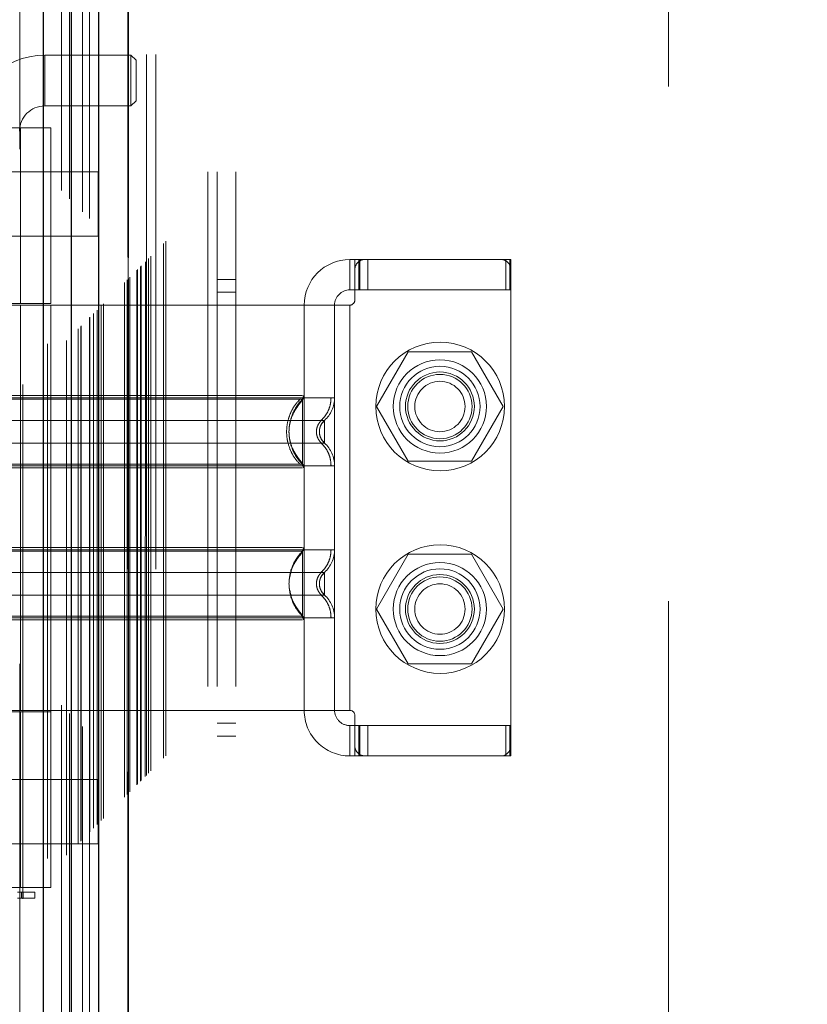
# Model space of a CAD drawing. Header units: inches. Extents: x 0.2 to 10.8, y 0.2 to 8.2.
# Tile 71 of 164: x 2.691 to 2.844, y 3.273 to 3.464. Entities that reach past the tile are written whole.
import ezdxf

# ---------------------------------------------------------------- set-up
doc = ezdxf.new("R2010")
doc.units = ezdxf.units.IN
doc.header["$MEASUREMENT"] = 0
doc.linetypes.add('HIDDEN', pattern=[0.07500000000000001, 0.05, -0.025])
doc.layers.add('DIMENSIONS', color=140, linetype='Continuous')
doc.styles.add('SLDTEXTSTYLE0', font='TXT', dxfattribs={"width": 0.7})
doc.dimstyles.new('SLDDIMSTYLE0', dxfattribs={"dimtxt": 0.0849609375, "dimasz": 0.13, "dimexe": 0, "dimexo": 0.0625, "dimgap": 0.021240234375, "dimtad": 0, "dimtih": 1, "dimtoh": 1, "dimlfac": 20, "dimrnd": 1e-09, "dimzin": 12, "dimdsep": 46, "dimtxsty": 'SLDTEXTSTYLE0', "dimsah": 1, "dimcen": 0.09, "dimadec": 0, "dimazin": 3, "dimtfac": 1, "dimtofl": 0, "dimtmove": 0, "dimatfit": 3, "dimfxl": 0, "dimfrac": 2, "dimtolj": 1, "dimtzin": 12, "dimarcsym": 0})

# ---------------------------------------------------------------- blocks, each defined once
blk = doc.blocks.new('_D')
at = {"layer": 'DIMENSIONS'}
for p, q in [((2.794298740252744, 5.013124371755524), (2.249874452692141, 5.013124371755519)), ((2.374874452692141, 5.01312437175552), (2.374874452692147, 4.348710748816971)), ((2.213300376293, 4.194659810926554), (2.184770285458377, 4.194659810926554)), ((2.184770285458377, 4.194659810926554), (2.184770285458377, 4.05962894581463)), ((2.536448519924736, 4.194659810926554), (2.564978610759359, 4.194659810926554)), ((2.564978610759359, 4.194659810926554), (2.564978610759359, 4.05962894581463)), ((2.184770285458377, 4.05962894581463), (2.213300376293, 4.05962894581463)), ((2.564978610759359, 4.05962894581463), (2.536448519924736, 4.05962894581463)), ((2.374874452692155, 3.218957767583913), (2.374874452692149, 4.040608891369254)), ((2.794332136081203, 3.218957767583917), (2.249874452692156, 3.218957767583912))]:
    blk.add_line(p, q, dxfattribs=at)
for points in [[(2.374874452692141, 5.01312437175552), (2.354874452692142, 4.88312437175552), (2.394874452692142, 4.88312437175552)], [(2.374874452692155, 3.218957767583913), (2.394874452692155, 3.348957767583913), (2.354874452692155, 3.348957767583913)]]:
    blk.add_solid(points, dxfattribs=at)
at = {"layer": 'DIMENSIONS', "char_height": 0.08333333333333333, "attachment_point": 1, "style": 'SLDTEXTSTYLE0'}
for s, insert in [('35.88', (2.213300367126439, 4.321102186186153)), ('911.4', (2.213300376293, 4.167051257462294))]:
    blk.add_mtext(s, dxfattribs=dict(at, insert=insert))

msp = doc.modelspace()

# ---------------------------------------------------------------- linework, layer by layer
at = {"color": 7, "linetype": 'HIDDEN', "lineweight": 18}
for p, q in [((2.69132145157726, 5.139152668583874), (2.691321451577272, 3.092927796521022)), ((2.69187579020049, 3.093476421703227), (2.691875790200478, 5.138605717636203)), ((2.699377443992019, 5.131123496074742), (2.699377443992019, 3.100958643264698)), ((2.696677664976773, 3.10137406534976), (2.696677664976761, 5.130708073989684)), ((2.697357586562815, 3.101438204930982), (2.697357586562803, 5.130643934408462)), ((2.700398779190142, 3.101999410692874), (2.70039877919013, 5.130082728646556)), ((2.700941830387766, 5.129539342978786), (2.700941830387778, 3.102541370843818)), ((2.702648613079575, 3.104249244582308), (2.702648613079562, 5.127832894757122)), ((2.703136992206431, 3.104737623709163), (2.703136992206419, 5.127344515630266)), ((2.70322680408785, 3.104827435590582), (2.703226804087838, 5.127254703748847)), ((2.703471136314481, 5.127015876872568), (2.703471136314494, 3.105073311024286)), ((2.704828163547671, 5.125672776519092), (2.704828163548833, 3.106409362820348)), ((2.704846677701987, 3.106446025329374), (2.704846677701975, 5.125637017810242)), ((2.704927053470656, 3.106527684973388), (2.704927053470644, 5.125554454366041)), ((2.705643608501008, 3.107246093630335), (2.705643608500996, 5.124835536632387)), ((2.706318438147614, 3.107919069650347), (2.706318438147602, 5.124163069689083)), ((2.706600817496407, 5.1239056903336), (2.706600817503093, 3.108176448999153)), ((2.707099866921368, 3.1087004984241), (2.707099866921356, 5.123381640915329)), ((2.707538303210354, 3.109138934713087), (2.707538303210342, 5.122943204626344)), ((2.711668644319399, 3.113269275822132), (2.711668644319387, 5.118812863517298)), ((2.712168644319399, 3.113769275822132), (2.712168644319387, 5.118312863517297)), ((2.712418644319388, 5.118062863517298), (2.7124186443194, 3.114019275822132)), ((2.7124186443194, 3.114019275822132), (2.712418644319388, 5.118062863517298)), ((2.712668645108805, 3.114269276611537), (2.712668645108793, 5.117812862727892)), ((2.712697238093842, 3.114287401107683), (2.71269723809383, 5.117787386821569)), ((2.714043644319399, 3.115644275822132), (2.714043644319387, 5.116437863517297)), ((2.714043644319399, 3.115644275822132), (2.714043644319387, 5.116437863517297)), ((2.71418822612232, 3.115788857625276), (2.714188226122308, 5.116293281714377)), ((2.714745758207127, 3.11634638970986), (2.714745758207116, 5.115735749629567)), ((2.714918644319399, 3.116519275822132), (2.714918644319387, 5.115562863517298)), ((2.715892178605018, 3.117481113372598), (2.715892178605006, 5.114600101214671)), ((2.716316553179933, 3.117917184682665), (2.716316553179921, 5.114164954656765)), ((2.716780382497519, 3.118381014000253), (2.716780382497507, 5.113701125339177)), ((2.719234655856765, 3.120835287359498), (2.719234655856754, 5.111246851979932)), ((2.719671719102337, 3.121274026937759), (2.719671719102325, 5.11082042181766)), ((2.727852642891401, 3.134745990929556), (2.727852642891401, 5.097295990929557)), ((2.727852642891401, 3.134745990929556), (2.727852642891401, 5.097295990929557)), ((2.729652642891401, 3.134745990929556), (2.729652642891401, 5.097295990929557)), ((2.733252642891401, 3.134745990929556), (2.733252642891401, 5.097295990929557)), ((2.712332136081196, 3.157566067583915), (2.712332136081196, 5.074516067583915)), ((2.715932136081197, 3.157566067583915), (2.715932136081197, 5.074516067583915)), ((2.717732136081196, 3.157566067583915), (2.717732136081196, 5.074516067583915)), ((2.717732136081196, 3.157566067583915), (2.717732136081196, 5.074516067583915)), ((2.817332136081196, 3.251316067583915), (2.817332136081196, 4.980766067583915)), ((2.696168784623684, 3.447579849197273), (2.696168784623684, 3.457422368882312)), ((2.712901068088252, 3.457422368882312), (2.696168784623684, 3.457422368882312)), ((2.712901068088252, 3.457422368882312), (2.712901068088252, 3.447579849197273)), ((2.713885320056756, 3.456438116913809), (2.712901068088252, 3.457422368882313)), ((2.713885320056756, 3.456438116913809), (2.713885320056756, 3.448564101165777)), ((2.696168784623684, 3.447579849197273), (2.712901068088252, 3.447579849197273)), ((2.712901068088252, 3.447579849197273), (2.713885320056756, 3.448564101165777)), ((2.675302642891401, 3.443320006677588), (2.697349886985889, 3.443320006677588)), ((2.691444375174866, 3.409166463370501), (2.691444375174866, 3.443320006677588)), ((2.697349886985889, 3.409166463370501), (2.697349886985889, 3.443320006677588)), ((2.706552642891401, 3.434795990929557), (2.676865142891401, 3.434795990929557)), ((2.706552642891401, 3.422295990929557), (2.706552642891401, 3.434795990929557)), ((2.676865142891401, 3.422295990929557), (2.706552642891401, 3.422295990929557)), ((2.755420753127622, 3.417729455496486), (2.755420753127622, 3.411823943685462)), ((2.755420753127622, 3.417729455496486), (2.756405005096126, 3.417729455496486)), ((2.756405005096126, 3.417729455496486), (2.757389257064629, 3.417729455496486)), ((2.756405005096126, 3.415760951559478), (2.756405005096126, 3.417729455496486)), ((2.757166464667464, 3.411823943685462), (2.757166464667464, 3.417729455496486)), ((2.757389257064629, 3.411823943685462), (2.757389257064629, 3.417729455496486)), ((2.758373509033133, 3.417729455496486), (2.757389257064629, 3.417729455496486)), ((2.784751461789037, 3.417729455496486), (2.758373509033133, 3.417729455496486)), ((2.758920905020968, 3.411823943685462), (2.758920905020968, 3.417729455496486)), ((2.785735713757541, 3.417729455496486), (2.784751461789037, 3.417729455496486)), ((2.785735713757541, 3.417729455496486), (2.786719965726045, 3.417729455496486)), ((2.785735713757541, 3.411823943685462), (2.785735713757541, 3.417729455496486)), ((2.786505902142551, 3.411823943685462), (2.786505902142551, 3.417729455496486)), ((2.786719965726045, 3.415760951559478), (2.786719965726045, 3.417729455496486)), ((2.756405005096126, 3.415760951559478), (2.756405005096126, 3.409855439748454)), ((2.786719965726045, 3.323241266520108), (2.786719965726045, 3.415760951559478)), ((2.733252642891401, 3.413870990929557), (2.729652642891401, 3.413870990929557)), ((2.729652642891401, 3.411370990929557), (2.733252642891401, 3.411370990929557)), ((2.756405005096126, 3.411823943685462), (2.755420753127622, 3.411823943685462)), ((2.757389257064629, 3.411823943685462), (2.756405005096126, 3.411823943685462)), ((2.785735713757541, 3.411823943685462), (2.757389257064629, 3.411823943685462)), ((2.786719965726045, 3.411823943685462), (2.785735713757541, 3.411823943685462)), ((2.69734988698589, 3.409166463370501), (2.675302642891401, 3.409166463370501)), ((2.697349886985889, 3.40887118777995), (2.675302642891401, 3.40887118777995)), ((2.691444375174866, 3.330131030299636), (2.691444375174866, 3.40887118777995)), ((2.746562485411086, 3.40887118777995), (2.697349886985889, 3.408871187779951)), ((2.697349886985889, 3.330131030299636), (2.697349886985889, 3.40887118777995)), ((2.746562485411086, 3.40887118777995), (2.746562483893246, 3.391293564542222)), ((2.755420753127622, 3.40887118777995), (2.746562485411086, 3.40887118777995)), ((2.746562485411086, 3.40887118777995), (2.746562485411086, 3.330131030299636)), ((2.75246799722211, 3.40887118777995), (2.75246799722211, 3.330131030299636)), ((2.75246799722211, 3.40887118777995), (2.75246799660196, 3.39086715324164)), ((2.755420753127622, 3.40887118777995), (2.755420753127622, 3.330131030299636)), ((2.755420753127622, 3.40887118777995), (2.755420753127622, 3.330131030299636)), ((2.766791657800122, 3.399816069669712), (2.760642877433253, 3.389166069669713)), ((2.779089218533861, 3.399816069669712), (2.766791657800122, 3.399816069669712)), ((2.785237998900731, 3.389166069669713), (2.779089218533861, 3.399816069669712)), ((2.760642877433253, 3.389166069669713), (2.766791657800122, 3.378516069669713)), ((2.779089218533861, 3.378516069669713), (2.785237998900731, 3.389166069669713)), ((2.749567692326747, 3.384747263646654), (2.749515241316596, 3.384264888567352)), ((2.749515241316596, 3.384264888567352), (2.749567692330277, 3.383782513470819)), ((2.681946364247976, 3.377662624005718), (2.75246799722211, 3.377662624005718)), ((2.766791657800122, 3.378516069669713), (2.779089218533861, 3.378516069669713)), ((2.746267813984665, 3.361063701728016), (2.745762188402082, 3.360313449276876)), ((2.746267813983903, 3.360810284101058), (2.746267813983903, 3.36106370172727)), ((2.766791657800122, 3.360466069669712), (2.760642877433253, 3.349816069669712)), ((2.779089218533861, 3.360466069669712), (2.766791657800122, 3.360466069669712)), ((2.785237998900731, 3.349816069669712), (2.779089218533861, 3.360466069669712)), ((2.749567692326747, 3.355219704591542), (2.749515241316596, 3.354737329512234)), ((2.749515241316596, 3.354737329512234), (2.749567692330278, 3.354254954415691)), ((2.74956931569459, 3.355227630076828), (2.749516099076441, 3.354737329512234)), ((2.749516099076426, 3.354737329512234), (2.749569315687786, 3.354247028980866)), ((2.745762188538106, 3.349161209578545), (2.746267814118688, 3.348410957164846)), ((2.746267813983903, 3.348410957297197), (2.746267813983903, 3.348664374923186)), ((2.752467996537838, 3.348135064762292), (2.752467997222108, 3.330131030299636)), ((2.760642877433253, 3.349816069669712), (2.766791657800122, 3.339166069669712)), ((2.779089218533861, 3.339166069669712), (2.785237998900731, 3.349816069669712)), ((2.746562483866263, 3.347708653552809), (2.746562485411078, 3.330131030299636)), ((2.766791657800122, 3.339166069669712), (2.779089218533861, 3.339166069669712)), ((2.697349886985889, 3.330131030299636), (2.675302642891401, 3.330131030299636)), ((2.675302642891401, 3.329835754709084), (2.697349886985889, 3.329835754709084)), ((2.691444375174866, 3.295682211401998), (2.691444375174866, 3.329835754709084)), ((2.746562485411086, 3.330131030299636), (2.697349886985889, 3.330131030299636)), ((2.697349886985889, 3.295682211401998), (2.697349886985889, 3.329835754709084)), ((2.755420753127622, 3.330131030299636), (2.746562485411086, 3.330131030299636)), ((2.756405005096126, 3.329146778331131), (2.756405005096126, 3.323241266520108)), ((2.729652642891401, 3.327620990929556), (2.733252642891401, 3.327620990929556)), ((2.755420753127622, 3.327178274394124), (2.755420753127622, 3.3212727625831)), ((2.755420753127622, 3.327178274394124), (2.756405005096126, 3.327178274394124)), ((2.756405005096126, 3.327178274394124), (2.757389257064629, 3.327178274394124)), ((2.757166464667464, 3.3212727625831), (2.757166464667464, 3.327178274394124)), ((2.757389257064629, 3.3212727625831), (2.757389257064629, 3.327178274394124)), ((2.785735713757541, 3.327178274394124), (2.757389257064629, 3.327178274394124)), ((2.758920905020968, 3.3212727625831), (2.758920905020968, 3.327178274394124)), ((2.785735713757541, 3.3212727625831), (2.785735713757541, 3.327178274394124)), ((2.785735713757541, 3.327178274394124), (2.786719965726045, 3.327178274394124)), ((2.786505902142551, 3.3212727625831), (2.786505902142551, 3.327178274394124)), ((2.729652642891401, 3.325120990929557), (2.733252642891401, 3.325120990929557)), ((2.756405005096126, 3.3212727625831), (2.756405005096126, 3.323241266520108)), ((2.786719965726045, 3.3212727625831), (2.786719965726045, 3.323241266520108)), ((2.756405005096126, 3.3212727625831), (2.755420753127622, 3.3212727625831)), ((2.757389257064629, 3.3212727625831), (2.756405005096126, 3.3212727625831)), ((2.758373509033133, 3.3212727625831), (2.757389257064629, 3.3212727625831)), ((2.758373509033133, 3.3212727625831), (2.784751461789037, 3.3212727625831)), ((2.785735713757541, 3.3212727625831), (2.784751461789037, 3.3212727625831)), ((2.786719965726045, 3.3212727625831), (2.785735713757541, 3.3212727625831)), ((2.706552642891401, 3.316695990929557), (2.676865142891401, 3.316695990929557)), ((2.706552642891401, 3.304195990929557), (2.706552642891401, 3.316695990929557)), ((2.676865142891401, 3.304195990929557), (2.706552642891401, 3.304195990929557)), ((2.69734988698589, 3.295682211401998), (2.675302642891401, 3.295682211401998)), ((2.690871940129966, 3.294823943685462), (2.694200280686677, 3.294823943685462)), ((2.691636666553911, 3.293642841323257), (2.691636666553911, 3.294823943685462)), ((2.691906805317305, 3.294823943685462), (2.691906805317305, 3.293642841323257)), ((2.691928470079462, 3.293642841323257), (2.691928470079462, 3.294823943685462)), ((2.694200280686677, 3.293642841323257), (2.694200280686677, 3.294823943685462)), ((2.694200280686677, 3.293642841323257), (2.690871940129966, 3.293642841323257))]:
    msp.add_line(p, q, dxfattribs=at)
at = {"color": 7, "linetype": 'Continuous', "lineweight": 25}
for p, q in [((2.695832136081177, 5.131123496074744), (2.695832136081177, 3.100958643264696)), ((2.701282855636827, 5.125672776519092), (2.701282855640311, 3.106409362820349)), ((2.706600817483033, 5.1239056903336), (2.706600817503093, 3.108176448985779))]:
    msp.add_line(p, q, dxfattribs=at)
at = {"color": 7, "linetype": 'HIDDEN', "lineweight": 18, "flags": 128}
msp.add_lwpolyline([(2.712296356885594, 5.118176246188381), (2.712296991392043, 4.094793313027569), (2.712296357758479, 3.113907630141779)], dxfattribs=at)
at = {"color": 7, "linetype": 'HIDDEN', "lineweight": 18}
for centre, radius in [((2.772982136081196, 3.389166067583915), 0.01249999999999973), ((2.772940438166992, 3.389186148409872), 0.009055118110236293), ((2.772940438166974, 3.38916606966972), 0.0078125), ((2.772940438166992, 3.389186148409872), 0.006692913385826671), ((2.772940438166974, 3.38916606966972), 0.006250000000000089), ((2.772940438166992, 3.389166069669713), 0.004897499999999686), ((2.772982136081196, 3.349816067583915), 0.01249999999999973), ((2.772940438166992, 3.349816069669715), 0.009055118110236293), ((2.772940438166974, 3.34981606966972), 0.0078125), ((2.772940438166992, 3.349816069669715), 0.006692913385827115), ((2.772940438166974, 3.34981606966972), 0.006250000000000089), ((2.772940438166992, 3.349816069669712), 0.004897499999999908)]:
    msp.add_circle(centre, radius, dxfattribs=at)
for centre, radius, start, end in [((2.696168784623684, 3.442658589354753), 0.01476377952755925, 90, 180), ((2.696168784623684, 3.442658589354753), 0.004921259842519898, 90, 180), ((2.755420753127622, 3.40887118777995), 0.00885826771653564, 90, 180), ((2.758373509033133, 3.415760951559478), 0.001968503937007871, 90, 180), ((2.784751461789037, 3.415760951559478), 0.001968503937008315, 0, 90), ((2.755420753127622, 3.40887118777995), 0.002952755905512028, 90, 180), ((2.755420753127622, 3.409855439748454), 0.0009842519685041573, 270.0000000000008, 0), ((2.745578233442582, 3.391293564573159), 0.0009842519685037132, 314.4762724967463, 359.9999999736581), ((2.746562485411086, 3.3908671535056), 0.005905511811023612, 311.7633977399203, 0), ((2.746562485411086, 3.377662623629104), 0.005905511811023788, 0, 48.23660226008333), ((2.745578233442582, 3.377236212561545), 0.000984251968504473, 2.753189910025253e-08, 45.52372749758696), ((2.745578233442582, 3.361766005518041), 0.0009842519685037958, 314.4762724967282, 359.9999999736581), ((2.746562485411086, 3.361339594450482), 0.005905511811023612, 311.7633977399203, 0), ((2.746562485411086, 3.348135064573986), 0.005905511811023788, 0, 48.23660226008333), ((2.745578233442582, 3.347708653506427), 0.000984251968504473, 2.750604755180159e-08, 45.52372749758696), ((2.755420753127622, 3.330131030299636), 0.00885826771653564, 180, 270.0000000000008), ((2.755420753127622, 3.330131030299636), 0.002952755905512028, 180, 270.0000000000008), ((2.755420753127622, 3.329146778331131), 0.0009842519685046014, 0, 90), ((2.758373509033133, 3.323241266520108), 0.001968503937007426, 180, 270.0000000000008), ((2.784751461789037, 3.323241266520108), 0.001968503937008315, 270.0000000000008, 0)]:
    msp.add_arc(centre, radius, start, end, dxfattribs=at)
for points, knots in [([(2.715699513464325, 3.117305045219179), (2.715698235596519, 3.11983121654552), (2.715694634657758, 3.126949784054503), (2.715694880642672, 3.139037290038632), (2.715695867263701, 3.153505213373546), (2.715696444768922, 3.168162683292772), (2.715695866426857, 3.191070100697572), (2.715696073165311, 3.222307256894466), (2.715695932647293, 3.296043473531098), (2.715696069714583, 3.440989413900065), (2.715695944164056, 3.723464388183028), (2.715696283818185, 4.154457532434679), (2.715695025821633, 4.598919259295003), (2.715697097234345, 4.90176755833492), (2.715695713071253, 5.017894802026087), (2.715696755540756, 5.045458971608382), (2.715695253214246, 5.068152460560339), (2.715694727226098, 5.085582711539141), (2.715697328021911, 5.096920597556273), (2.715702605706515, 5.106510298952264), (2.71570934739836, 5.112285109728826), (2.715712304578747, 5.114818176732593)], [0, 0, 0, 0, 0.003793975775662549, 0.01069114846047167, 0.01815382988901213, 0.02552287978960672, 0.03270472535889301, 0.05255773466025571, 0.07243694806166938, 0.1434467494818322, 0.2702473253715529, 0.4966769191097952, 0.7907413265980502, 0.937769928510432, 0.951514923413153, 0.9651490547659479, 0.9791676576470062, 0.9855975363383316, 0.9913269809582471, 0.99619566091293, 1, 1, 1, 1]), ([(2.75246799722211, 3.39086715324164), (2.752336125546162, 3.39086715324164), (2.752072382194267, 3.390867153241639), (2.749965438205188, 3.39086715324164), (2.746690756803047, 3.39086715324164), (2.742250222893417, 3.39086715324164), (2.736847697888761, 3.39086715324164), (2.730681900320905, 3.39086715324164), (2.723992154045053, 3.39086715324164), (2.717034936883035, 3.39086715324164), (2.710077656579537, 3.39086715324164), (2.703388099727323, 3.39086715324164), (2.697221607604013, 3.39086715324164), (2.69182167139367, 3.39086715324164), (2.687371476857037, 3.39086715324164), (2.684132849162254, 3.39086715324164), (2.682269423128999, 3.39086715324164), (2.682026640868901, 3.39086715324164), (2.681946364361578, 3.39086715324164)], [0, 0, 0, 0, 0.06454114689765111, 0.1290822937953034, 0.1936234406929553, 0.2581645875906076, 0.3227057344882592, 0.3872468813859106, 0.4517880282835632, 0.5163291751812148, 0.580870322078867, 0.645411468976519, 0.7099526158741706, 0.7744937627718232, 0.8390349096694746, 0.9035760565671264, 0.9681172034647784, 1, 1, 1, 1]), ([(2.74626781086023, 3.390591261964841), (2.746272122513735, 3.390591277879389), (2.745504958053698, 3.390591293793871), (2.742579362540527, 3.390591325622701), (2.740411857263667, 3.39059134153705), (2.734998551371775, 3.390591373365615), (2.731756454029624, 3.390591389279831), (2.724687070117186, 3.390591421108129), (2.720861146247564, 3.390591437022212), (2.713208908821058, 3.390591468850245), (2.709382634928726, 3.390591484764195), (2.70231394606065, 3.390591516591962), (2.699070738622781, 3.390591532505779), (2.693658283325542, 3.390591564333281), (2.691490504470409, 3.390591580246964), (2.688564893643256, 3.3905916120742), (2.687796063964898, 3.39059162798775), (2.687802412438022, 3.390591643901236)], [0, 0, 0, 0, 0.125, 0.125, 0.25, 0.25, 0.375, 0.375, 0.5, 0.5, 0.625, 0.625, 0.75, 0.75, 0.875, 0.875, 1, 1, 1, 1]), ([(2.746217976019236, 3.391293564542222), (2.746161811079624, 3.391293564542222), (2.745962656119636, 3.391293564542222), (2.744446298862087, 3.391293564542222), (2.741756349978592, 3.391293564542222), (2.738045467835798, 3.391293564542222), (2.733546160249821, 3.391293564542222), (2.728407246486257, 3.391293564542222), (2.722832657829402, 3.391293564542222), (2.717034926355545, 3.391293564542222), (2.711237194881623, 3.391293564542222), (2.705662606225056, 3.391293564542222), (2.7005236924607, 3.391293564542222), (2.696024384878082, 3.391293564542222), (2.692313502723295, 3.391293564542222), (2.689623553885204, 3.391293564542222), (2.688107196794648, 3.391293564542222), (2.68790804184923, 3.391293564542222), (2.687851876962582, 3.391293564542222)], [0, 0, 0, 0, 0.02656569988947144, 0.09419917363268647, 0.1618326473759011, 0.2294661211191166, 0.2970995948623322, 0.3647330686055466, 0.4323665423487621, 0.5000000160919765, 0.5676334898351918, 0.6352669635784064, 0.702900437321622, 0.7705339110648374, 0.8381673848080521, 0.9058008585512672, 0.9734343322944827, 1, 1, 1, 1]), ([(2.745818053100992, 3.377879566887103), (2.745420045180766, 3.37831620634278), (2.74462417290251, 3.379189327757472), (2.743797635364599, 3.380778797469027), (2.743270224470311, 3.382483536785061), (2.743088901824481, 3.384264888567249), (2.743270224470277, 3.386046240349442), (2.74379763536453, 3.38775097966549), (2.744624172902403, 3.389340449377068), (2.74542004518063, 3.390213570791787), (2.745818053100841, 3.390650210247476)], [0, 0, 0, 0, 0.1250856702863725, 0.2501262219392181, 0.3751553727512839, 0.4999999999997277, 0.6248446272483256, 0.7498737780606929, 0.8749143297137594, 1, 1, 1, 1]), ([(2.746267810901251, 3.377938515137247), (2.744578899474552, 3.379577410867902), (2.742647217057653, 3.384264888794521), (2.74457889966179, 3.388952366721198), (2.746267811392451, 3.390591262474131)], [0.02713175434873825, 0.02713175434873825, 0.02713175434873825, 0.02713175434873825, 0.499999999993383, 0.9728682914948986, 0.9728682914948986, 0.9728682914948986, 0.9728682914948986]), ([(2.746267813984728, 3.390468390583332), (2.746027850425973, 3.390182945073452), (2.745579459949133, 3.389649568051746), (2.744851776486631, 3.388557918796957), (2.744025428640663, 3.387094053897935), (2.743793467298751, 3.385874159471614), (2.74365586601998, 3.385150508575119)], [0, 0, 0, 0, 0.1830305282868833, 0.3420067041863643, 0.609673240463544, 1, 1, 1, 1]), ([(2.746123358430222, 3.390588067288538), (2.746167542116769, 3.390636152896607), (2.746256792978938, 3.39073328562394), (2.746348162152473, 3.390910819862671), (2.746410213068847, 3.391100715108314), (2.746416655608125, 3.391232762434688), (2.746419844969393, 3.391298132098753)], [0, 0, 0, 0, 0.2475269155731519, 0.5000033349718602, 0.7524780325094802, 0.9999999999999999, 0.9999999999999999, 0.9999999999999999, 0.9999999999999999]), ([(2.746267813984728, 3.377938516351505), (2.746267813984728, 3.377921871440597), (2.746267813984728, 3.37897159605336), (2.746267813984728, 3.38178111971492), (2.746267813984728, 3.384264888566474), (2.746267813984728, 3.386748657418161), (2.746267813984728, 3.389558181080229), (2.746267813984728, 3.390607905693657), (2.746267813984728, 3.390591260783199)], [3.14159265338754, 3.14159265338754, 3.14159265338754, 3.14159265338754, 3.92699081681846, 4.31968989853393, 4.71238898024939, 5.10508806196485, 5.49778714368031, 6.28318530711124, 6.28318530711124, 6.28318530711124, 6.28318530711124]), ([(2.749828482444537, 3.386442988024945), (2.750114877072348, 3.386734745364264), (2.75069416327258, 3.387324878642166), (2.751307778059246, 3.388423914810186), (2.751709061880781, 3.389620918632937), (2.751759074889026, 3.390454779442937), (2.75178380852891, 3.390867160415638)], [0, 0, 0, 0, 0.2471297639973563, 0.4998657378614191, 0.752661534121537, 1, 1, 1, 1]), ([(2.750496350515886, 3.386461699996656), (2.750502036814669, 3.386461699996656), (2.748534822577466, 3.386461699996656), (2.740928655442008, 3.386461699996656), (2.730331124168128, 3.386461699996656), (2.717034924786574, 3.386461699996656), (2.703738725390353, 3.386461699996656), (2.693141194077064, 3.386461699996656), (2.685535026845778, 3.386461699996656), (2.683567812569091, 3.386461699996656), (2.683573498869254, 3.386461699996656)], [4.71241410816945, 4.71241410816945, 4.71241410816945, 4.71241410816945, 5.15721612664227, 5.4883921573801, 5.8858033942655, 6.2832146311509, 6.68062586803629, 7.07803710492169, 7.40921313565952, 7.854015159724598, 7.854015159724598, 7.854015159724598, 7.854015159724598]), ([(2.749926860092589, 3.382048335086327), (2.749781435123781, 3.38219585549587), (2.74949026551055, 3.382491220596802), (2.749184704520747, 3.383042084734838), (2.748987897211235, 3.383638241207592), (2.748919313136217, 3.384264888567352), (2.748987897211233, 3.384891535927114), (2.749184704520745, 3.385487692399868), (2.749490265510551, 3.386038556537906), (2.749781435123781, 3.386333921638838), (2.749926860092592, 3.386481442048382)], [0, 0, 0, 0, 0.1248322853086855, 0.2499389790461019, 0.3751056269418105, 0.4999999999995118, 0.6248943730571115, 0.7500610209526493, 0.8751677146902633, 1, 1, 1, 1]), ([(2.75049588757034, 3.386462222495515), (2.750352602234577, 3.386314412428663), (2.750065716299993, 3.386018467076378), (2.749809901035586, 3.385597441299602), (2.749729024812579, 3.385331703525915), (2.749708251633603, 3.385263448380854)], [0, 0, 0, 0, 0.4257879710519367, 0.8525127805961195, 1, 1, 1, 1]), ([(2.750495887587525, 3.382067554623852), (2.750495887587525, 3.382067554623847), (2.750495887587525, 3.382124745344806), (2.750495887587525, 3.382344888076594), (2.750495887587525, 3.382507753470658), (2.750495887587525, 3.382914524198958), (2.750495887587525, 3.383158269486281), (2.750495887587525, 3.383689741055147), (2.750495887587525, 3.383977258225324), (2.750495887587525, 3.38455251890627), (2.750495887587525, 3.384840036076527), (2.750495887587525, 3.385371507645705), (2.750495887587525, 3.385615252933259), (2.750495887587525, 3.386022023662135), (2.750495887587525, 3.386184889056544), (2.750495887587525, 3.386405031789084), (2.750495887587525, 3.38646222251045), (2.750495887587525, 3.386462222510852)], [0, 0, 0, 0, 0.125, 0.125, 0.25, 0.25, 0.375, 0.375, 0.5, 0.5, 0.625, 0.625, 0.75, 0.75, 0.875, 0.875, 1, 1, 1, 1]), ([(2.750495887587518, 3.386290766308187), (2.750368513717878, 3.386197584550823), (2.750116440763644, 3.386013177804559), (2.749831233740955, 3.385596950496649), (2.74962085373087, 3.385113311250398), (2.749561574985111, 3.384752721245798), (2.749532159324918, 3.384573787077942)], [0, 0, 0, 0, 0.2572717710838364, 0.5091409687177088, 0.7564229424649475, 1, 1, 1, 1]), ([(2.74365586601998, 3.383379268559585), (2.74379346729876, 3.382655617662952), (2.744025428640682, 3.38143572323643), (2.744851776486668, 3.379971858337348), (2.745579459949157, 3.378880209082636), (2.746027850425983, 3.378346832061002), (2.746267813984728, 3.378061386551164)], [0, 0, 0, 0, 0.3903267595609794, 0.6579932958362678, 0.8169694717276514, 1, 1, 1, 1]), ([(2.749532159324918, 3.383955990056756), (2.749561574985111, 3.383777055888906), (2.749620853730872, 3.383416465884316), (2.749831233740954, 3.382932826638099), (2.750116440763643, 3.382516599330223), (2.750368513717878, 3.382332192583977), (2.750495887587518, 3.382239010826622)], [0, 0, 0, 0, 0.2435770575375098, 0.4908590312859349, 0.7427282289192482, 1, 1, 1, 1]), ([(2.749708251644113, 3.383266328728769), (2.749729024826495, 3.383198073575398), (2.749809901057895, 3.382932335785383), (2.750065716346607, 3.382511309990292), (2.75035260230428, 3.382215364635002), (2.750495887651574, 3.38206755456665)], [0, 0, 0, 0, 0.1474872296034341, 0.5742120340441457, 0.9999999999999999, 0.9999999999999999, 0.9999999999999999, 0.9999999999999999]), ([(2.683573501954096, 3.382068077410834), (2.683567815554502, 3.382068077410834), (2.685535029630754, 3.382068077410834), (2.693141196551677, 3.382068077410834), (2.703738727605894, 3.382068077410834), (2.717034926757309, 3.382068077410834), (2.730331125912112, 3.382068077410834), (2.740928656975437, 3.382068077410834), (2.748534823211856, 3.382068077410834), (2.750502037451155, 3.382068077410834), (2.750496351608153, 3.382068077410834)], [4.712364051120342, 4.712364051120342, 4.712364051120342, 4.712364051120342, 5.15716607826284, 5.488342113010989, 5.885753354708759, 6.28316459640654, 6.68057583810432, 7.077987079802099, 7.40916311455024, 7.85396503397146, 7.85396503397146, 7.85396503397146, 7.85396503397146]), ([(2.751783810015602, 3.377662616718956), (2.751759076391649, 3.378074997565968), (2.751709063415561, 3.378908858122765), (2.7513077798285, 3.380105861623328), (2.75069416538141, 3.381204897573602), (2.750114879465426, 3.381795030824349), (2.749828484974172, 3.38208678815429)], [0, 0, 0, 0, 0.247338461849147, 0.5001342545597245, 0.7528702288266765, 0.9999999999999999, 0.9999999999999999, 0.9999999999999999, 0.9999999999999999]), ([(2.687802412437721, 3.377938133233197), (2.687796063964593, 3.377938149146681), (2.688564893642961, 3.377938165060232), (2.691490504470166, 3.377938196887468), (2.693658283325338, 3.377938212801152), (2.699070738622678, 3.377938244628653), (2.702313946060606, 3.377938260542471), (2.709382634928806, 3.377938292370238), (2.713208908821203, 3.377938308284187), (2.720861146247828, 3.377938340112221), (2.724687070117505, 3.377938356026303), (2.731756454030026, 3.377938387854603), (2.734998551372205, 3.377938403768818), (2.740411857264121, 3.377938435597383), (2.742579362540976, 3.377938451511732), (2.745504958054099, 3.377938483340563), (2.746272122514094, 3.377938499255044), (2.746267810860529, 3.377938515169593)], [0, 0, 0, 0, 0.125, 0.125, 0.25, 0.25, 0.375, 0.375, 0.5, 0.5, 0.625, 0.625, 0.75, 0.75, 0.875, 0.875, 1, 1, 1, 1]), ([(2.687851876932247, 3.377236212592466), (2.687908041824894, 3.377236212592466), (2.688107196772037, 3.377236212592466), (2.689623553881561, 3.377236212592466), (2.692313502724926, 3.377236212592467), (2.696024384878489, 3.377236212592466), (2.700523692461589, 3.377236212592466), (2.705662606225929, 3.377236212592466), (2.711237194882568, 3.377236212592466), (2.717034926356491, 3.377236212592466), (2.722832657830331, 3.377236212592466), (2.728407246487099, 3.377236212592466), (2.733546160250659, 3.377236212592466), (2.738045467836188, 3.377236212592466), (2.741756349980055, 3.377236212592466), (2.744446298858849, 3.377236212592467), (2.745962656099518, 3.377236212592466), (2.746161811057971, 3.377236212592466), (2.746217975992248, 3.377236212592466)], [0, 0, 0, 0, 0.0265656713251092, 0.0941991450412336, 0.1618326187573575, 0.2294660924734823, 0.297099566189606, 0.3647330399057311, 0.432366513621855, 0.4999999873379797, 0.5676334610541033, 0.6352669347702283, 0.7029004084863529, 0.7705338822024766, 0.8381673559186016, 0.9058008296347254, 0.9734343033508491, 1, 1, 1, 1]), ([(2.74641984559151, 3.377231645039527), (2.746416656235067, 3.377297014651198), (2.746410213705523, 3.377429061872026), (2.746348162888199, 3.377618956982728), (2.746256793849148, 3.377796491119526), (2.746167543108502, 3.377893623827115), (2.746123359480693, 3.377941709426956)], [0, 0, 0, 0, 0.2475219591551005, 0.4999966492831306, 0.7524730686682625, 1, 1, 1, 1]), ([(2.746217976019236, 3.361766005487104), (2.746161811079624, 3.361766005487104), (2.745962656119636, 3.361766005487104), (2.744446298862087, 3.361766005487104), (2.741756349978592, 3.361766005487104), (2.738045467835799, 3.361766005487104), (2.733546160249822, 3.361766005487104), (2.728407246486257, 3.361766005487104), (2.722832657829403, 3.361766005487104), (2.717034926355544, 3.361766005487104), (2.711237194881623, 3.361766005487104), (2.705662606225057, 3.361766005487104), (2.700523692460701, 3.361766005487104), (2.696024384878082, 3.361766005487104), (2.692313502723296, 3.361766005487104), (2.689623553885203, 3.361766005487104), (2.688107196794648, 3.361766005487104), (2.68790804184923, 3.361766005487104), (2.687851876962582, 3.361766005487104)], [0, 0, 0, 0, 0.02656569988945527, 0.09419917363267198, 0.1618326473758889, 0.2294661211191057, 0.2970995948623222, 0.3647330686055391, 0.4323665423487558, 0.5000000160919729, 0.5676334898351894, 0.6352669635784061, 0.7029004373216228, 0.7705339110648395, 0.8381673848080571, 0.9058008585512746, 0.97343433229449, 1, 1, 1, 1]), ([(2.74612379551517, 3.36106050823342), (2.746167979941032, 3.361108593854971), (2.746257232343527, 3.361205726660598), (2.746348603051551, 3.36138326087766), (2.746410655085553, 3.361573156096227), (2.746417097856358, 3.361705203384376), (2.746420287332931, 3.361770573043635)], [0, 0, 0, 0, 0.2475266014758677, 0.5000029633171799, 0.7524777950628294, 0.9999999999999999, 0.9999999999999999, 0.9999999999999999, 0.9999999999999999]), ([(2.75246799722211, 3.361339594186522), (2.752336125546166, 3.361339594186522), (2.752072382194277, 3.361339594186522), (2.749965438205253, 3.361339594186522), (2.746690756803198, 3.361339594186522), (2.742250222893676, 3.361339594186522), (2.736847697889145, 3.361339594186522), (2.73068190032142, 3.361339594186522), (2.723992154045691, 3.361339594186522), (2.717034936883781, 3.361339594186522), (2.710077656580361, 3.361339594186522), (2.703388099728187, 3.361339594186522), (2.697221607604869, 3.361339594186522), (2.691821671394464, 3.361339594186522), (2.68737147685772, 3.361339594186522), (2.684132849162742, 3.361339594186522), (2.682269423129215, 3.361339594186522), (2.682026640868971, 3.361339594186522), (2.681946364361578, 3.361339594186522)], [0, 0, 0, 0, 0.06454114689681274, 0.1290822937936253, 0.1936234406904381, 0.2581645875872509, 0.3227057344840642, 0.3872468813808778, 0.4517880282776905, 0.5163291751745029, 0.5808703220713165, 0.6454114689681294, 0.7099526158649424, 0.7744937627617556, 0.8390349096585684, 0.903576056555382, 0.9681172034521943, 1, 1, 1, 1]), ([(2.746076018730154, 3.361063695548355), (2.746057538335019, 3.361063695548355), (2.745958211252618, 3.361063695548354), (2.745132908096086, 3.361063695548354), (2.743378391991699, 3.361063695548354), (2.740458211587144, 3.361063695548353), (2.736280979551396, 3.361063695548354), (2.730801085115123, 3.361063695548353), (2.724233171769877, 3.361063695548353), (2.717034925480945, 3.361063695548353), (2.709836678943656, 3.361063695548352), (2.703268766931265, 3.361063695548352), (2.697788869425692, 3.361063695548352), (2.693611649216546, 3.361063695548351), (2.690691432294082, 3.361063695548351), (2.688937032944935, 3.361063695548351), (2.688111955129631, 3.361063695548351), (2.688012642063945, 3.361063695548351), (2.687994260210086, 3.361063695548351)], [0, 0, 0, 0, 0.011708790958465, 0.06293155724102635, 0.1206490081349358, 0.185179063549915, 0.2564308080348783, 0.3337141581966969, 0.415615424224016, 0.5000373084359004, 0.584459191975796, 0.6663604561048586, 0.743643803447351, 0.8148955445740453, 0.8794255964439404, 0.9371430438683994, 0.9883658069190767, 1, 1, 1, 1]), ([(2.746267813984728, 3.360940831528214), (2.746027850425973, 3.360655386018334), (2.745579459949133, 3.360122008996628), (2.744851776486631, 3.359030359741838), (2.744025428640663, 3.357566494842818), (2.743793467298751, 3.356346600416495), (2.74365586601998, 3.355622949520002)], [0, 0, 0, 0, 0.1830305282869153, 0.342006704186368, 0.6096732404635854, 1, 1, 1, 1]), ([(2.746267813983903, 3.348664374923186), (2.746267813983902, 3.34871997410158), (2.746267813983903, 3.348892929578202), (2.746267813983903, 3.35017976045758), (2.746267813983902, 3.352245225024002), (2.746267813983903, 3.354737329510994), (2.746267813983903, 3.357229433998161), (2.746267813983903, 3.359294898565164), (2.746267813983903, 3.360581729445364), (2.746267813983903, 3.360754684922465), (2.746267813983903, 3.360810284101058)], [0, 0, 0, 0, 0.0681917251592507, 0.2121278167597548, 0.3560639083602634, 0.4999999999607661, 0.6439360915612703, 0.7878721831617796, 0.9318082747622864, 1, 1, 1, 1]), ([(2.749828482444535, 3.35691542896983), (2.750114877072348, 3.357207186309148), (2.750694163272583, 3.357797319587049), (2.75130777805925, 3.35889635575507), (2.751709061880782, 3.36009335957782), (2.751759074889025, 3.360927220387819), (2.751783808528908, 3.36133960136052)], [0, 0, 0, 0, 0.2471297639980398, 0.4998657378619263, 0.7526615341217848, 1, 1, 1, 1]), ([(2.744241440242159, 3.35781736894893), (2.74392690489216, 3.356790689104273), (2.743297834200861, 3.354737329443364), (2.743926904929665, 3.352683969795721), (2.744241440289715, 3.351657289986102)], [0, 0, 0, 0, 0.5000000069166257, 1, 1, 1, 1]), ([(2.750496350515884, 3.356934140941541), (2.750502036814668, 3.356934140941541), (2.748534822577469, 3.356934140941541), (2.740928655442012, 3.356934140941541), (2.730331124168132, 3.356934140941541), (2.717034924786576, 3.356934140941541), (2.703738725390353, 3.356934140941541), (2.693141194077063, 3.356934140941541), (2.685535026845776, 3.356934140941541), (2.683567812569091, 3.356934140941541), (2.683573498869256, 3.356934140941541)], [4.71241410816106, 4.71241410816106, 4.71241410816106, 4.71241410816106, 5.15721612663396, 5.48839215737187, 5.88580339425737, 6.28321463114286, 6.68062586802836, 7.07803710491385, 7.40921313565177, 7.854015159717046, 7.854015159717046, 7.854015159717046, 7.854015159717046]), ([(2.749926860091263, 3.352520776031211), (2.74978143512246, 3.352668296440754), (2.749490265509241, 3.352963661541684), (2.749184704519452, 3.353514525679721), (2.748987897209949, 3.354110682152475), (2.748919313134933, 3.354737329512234), (2.748987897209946, 3.355363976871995), (2.74918470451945, 3.355960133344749), (2.749490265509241, 3.356510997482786), (2.749781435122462, 3.356806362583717), (2.749926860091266, 3.356953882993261)], [0, 0, 0, 0, 0.1248322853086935, 0.2499389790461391, 0.3751056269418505, 0.4999999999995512, 0.6248943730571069, 0.7500610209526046, 0.8751677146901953, 1, 1, 1, 1]), ([(2.750495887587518, 3.356763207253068), (2.750368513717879, 3.356670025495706), (2.750116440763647, 3.356485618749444), (2.749831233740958, 3.356069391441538), (2.749620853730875, 3.355585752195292), (2.749561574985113, 3.355225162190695), (2.749532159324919, 3.35504622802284)], [0, 0, 0, 0, 0.2572717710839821, 0.5091409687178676, 0.7564229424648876, 1, 1, 1, 1]), ([(2.75049588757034, 3.356934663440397), (2.750352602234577, 3.356786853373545), (2.750065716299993, 3.35649090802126), (2.749809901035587, 3.356069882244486), (2.74972902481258, 3.355804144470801), (2.749708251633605, 3.355735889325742)], [0, 0, 0, 0, 0.425787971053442, 0.8525127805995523, 1, 1, 1, 1]), ([(2.750496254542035, 3.356934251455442), (2.750348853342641, 3.356788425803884), (2.750085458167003, 3.356527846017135), (2.749916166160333, 3.356199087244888), (2.749841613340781, 3.356054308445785)], [0, 0, 0, 0, 0.559619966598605, 1, 1, 1, 1]), ([(2.750495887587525, 3.352539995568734), (2.750495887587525, 3.352539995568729), (2.750495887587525, 3.352597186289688), (2.750495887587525, 3.352817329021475), (2.750495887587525, 3.35298019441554), (2.750495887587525, 3.353386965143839), (2.750495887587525, 3.353630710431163), (2.750495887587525, 3.35416218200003), (2.750495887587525, 3.354449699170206), (2.750495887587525, 3.355024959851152), (2.750495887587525, 3.355312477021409), (2.750495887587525, 3.355843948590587), (2.750495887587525, 3.356087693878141), (2.750495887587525, 3.356494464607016), (2.750495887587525, 3.356657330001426), (2.750495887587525, 3.356877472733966), (2.750495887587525, 3.356934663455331), (2.750495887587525, 3.356934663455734)], [0, 0, 0, 0, 0.125, 0.125, 0.25, 0.25, 0.375, 0.375, 0.5, 0.5, 0.625, 0.625, 0.75, 0.75, 0.875, 0.875, 1, 1, 1, 1]), ([(2.74365586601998, 3.353851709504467), (2.74379346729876, 3.353128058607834), (2.744025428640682, 3.351908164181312), (2.744851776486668, 3.35044429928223), (2.745579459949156, 3.349352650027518), (2.746027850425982, 3.348819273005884), (2.746267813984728, 3.348533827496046)], [0, 0, 0, 0, 0.3903267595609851, 0.6579932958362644, 0.8169694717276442, 1, 1, 1, 1]), ([(2.74953215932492, 3.354428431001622), (2.749561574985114, 3.354249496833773), (2.749620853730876, 3.353888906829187), (2.749831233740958, 3.353405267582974), (2.750116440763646, 3.352989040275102), (2.750368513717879, 3.352804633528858), (2.750495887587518, 3.352711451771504)], [0, 0, 0, 0, 0.2435770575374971, 0.4908590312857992, 0.7427282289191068, 1, 1, 1, 1]), ([(2.683573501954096, 3.352540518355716), (2.683567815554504, 3.352540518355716), (2.685535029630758, 3.352540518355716), (2.693141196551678, 3.352540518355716), (2.703738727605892, 3.352540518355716), (2.717034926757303, 3.352540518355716), (2.730331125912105, 3.352540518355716), (2.740928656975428, 3.352540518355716), (2.748534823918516, 3.352540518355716), (2.750502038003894, 3.352540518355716), (2.750496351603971, 3.352540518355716)], [4.712364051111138, 4.712364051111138, 4.712364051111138, 4.712364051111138, 5.157166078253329, 5.4883421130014, 5.88575335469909, 6.28316459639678, 6.680575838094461, 7.07798707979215, 7.409163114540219, 7.853965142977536, 7.853965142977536, 7.853965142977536, 7.853965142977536]), ([(2.749708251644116, 3.35373876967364), (2.749729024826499, 3.353670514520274), (2.749809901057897, 3.353404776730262), (2.750065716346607, 3.352983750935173), (2.75035260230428, 3.352687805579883), (2.750495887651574, 3.352539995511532)], [0, 0, 0, 0, 0.1474872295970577, 0.5742120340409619, 1, 1, 1, 1]), ([(2.751783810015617, 3.348135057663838), (2.751759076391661, 3.34854743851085), (2.751709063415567, 3.349381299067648), (2.751307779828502, 3.35057830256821), (2.750694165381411, 3.351677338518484), (2.750114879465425, 3.35226747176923), (2.749828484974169, 3.352559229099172)], [0, 0, 0, 0, 0.2473384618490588, 0.5001342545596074, 0.7528702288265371, 1, 1, 1, 1]), ([(2.749841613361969, 3.353420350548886), (2.749916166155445, 3.353275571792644), (2.750085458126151, 3.352946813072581), (2.750348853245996, 3.352686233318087), (2.750496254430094, 3.352540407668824)], [0, 0, 0, 0, 0.440379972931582, 1, 1, 1, 1]), ([(2.682287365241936, 3.348135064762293), (2.68286787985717, 3.348135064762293), (2.684030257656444, 3.348135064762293), (2.687399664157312, 3.348135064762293), (2.691814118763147, 3.348135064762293), (2.697223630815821, 3.348135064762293), (2.703387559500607, 3.348135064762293), (2.710077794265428, 3.348135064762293), (2.717034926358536, 3.348135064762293), (2.723992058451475, 3.348135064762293), (2.73068229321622, 3.348135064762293), (2.736846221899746, 3.348135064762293), (2.742255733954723, 3.348135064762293), (2.74667018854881, 3.348135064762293), (2.750039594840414, 3.348135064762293), (2.751201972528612, 3.348135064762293), (2.75178248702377, 3.348135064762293)], [0, 0, 0, 0, 0.07128662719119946, 0.1427388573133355, 0.2141910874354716, 0.2856433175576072, 0.3570955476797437, 0.4285477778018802, 0.5000000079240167, 0.5714522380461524, 0.6429044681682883, 0.7143566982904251, 0.7858089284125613, 0.8572611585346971, 0.9287133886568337, 1, 1, 1, 1]), ([(2.687994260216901, 3.348410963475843), (2.688012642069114, 3.348410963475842), (2.688111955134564, 3.348410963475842), (2.688937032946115, 3.348410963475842), (2.690691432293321, 3.348410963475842), (2.693611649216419, 3.348410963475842), (2.697788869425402, 3.348410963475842), (2.703268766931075, 3.348410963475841), (2.709836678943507, 3.34841096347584), (2.717034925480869, 3.348410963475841), (2.724233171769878, 3.34841096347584), (2.730801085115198, 3.34841096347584), (2.736280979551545, 3.348410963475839), (2.740458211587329, 3.34841096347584), (2.743378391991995, 3.348410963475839), (2.745132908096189, 3.348410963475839), (2.745958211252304, 3.348410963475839), (2.746057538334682, 3.348410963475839), (2.74607601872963, 3.348410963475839)], [0, 0, 0, 0, 0.01163419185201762, 0.06285695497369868, 0.120574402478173, 0.1851044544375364, 0.2563561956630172, 0.3336395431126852, 0.4155408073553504, 0.4999626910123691, 0.5843845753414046, 0.6662858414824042, 0.7435691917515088, 0.8148209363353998, 0.8793509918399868, 0.9370684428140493, 0.98829120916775, 1, 1, 1, 1]), ([(2.746420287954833, 3.347704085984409), (2.746417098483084, 3.347769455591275), (2.746410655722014, 3.347901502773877), (2.746348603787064, 3.348091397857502), (2.746257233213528, 3.348268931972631), (2.74616798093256, 3.348366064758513), (2.746123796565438, 3.348414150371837)], [0, 0, 0, 0, 0.2475221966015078, 0.4999970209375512, 0.7524733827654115, 1, 1, 1, 1]), ([(2.75178248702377, 3.348135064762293), (2.75178404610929, 3.348135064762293), (2.752458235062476, 3.348135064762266), (2.752463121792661, 3.34813506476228), (2.75246799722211, 3.348135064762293)], [0, 0, 0, 0, 0.002312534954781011, 1, 1, 1, 1]), ([(2.687851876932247, 3.347708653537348), (2.687908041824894, 3.347708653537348), (2.688107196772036, 3.347708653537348), (2.689623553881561, 3.347708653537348), (2.692313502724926, 3.347708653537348), (2.696024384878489, 3.347708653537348), (2.700523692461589, 3.347708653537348), (2.705662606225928, 3.347708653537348), (2.711237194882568, 3.347708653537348), (2.717034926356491, 3.347708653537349), (2.722832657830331, 3.347708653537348), (2.728407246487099, 3.347708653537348), (2.733546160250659, 3.347708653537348), (2.738045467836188, 3.347708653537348), (2.741756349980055, 3.347708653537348), (2.744446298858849, 3.347708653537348), (2.745962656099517, 3.347708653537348), (2.746161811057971, 3.347708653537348), (2.746217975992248, 3.347708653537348)], [0, 0, 0, 0, 0.02656567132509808, 0.09419914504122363, 0.1618326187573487, 0.2294660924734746, 0.2970995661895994, 0.3647330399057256, 0.4323665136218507, 0.4999999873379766, 0.5676334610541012, 0.6352669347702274, 0.7029004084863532, 0.7705338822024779, 0.838167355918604, 0.905800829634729, 0.9734343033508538, 1, 1, 1, 1])]:
    msp.add_open_spline(points, degree=3, knots=knots, dxfattribs=at)
for points in [[(2.746267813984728, 3.390591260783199), (2.745430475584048, 3.389768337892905), (2.744083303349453, 3.387785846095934), (2.743610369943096, 3.385440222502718), (2.74361236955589, 3.384264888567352)], [(2.74361236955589, 3.384264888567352), (2.743610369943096, 3.383089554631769), (2.744083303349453, 3.380743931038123), (2.745430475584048, 3.378761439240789), (2.746267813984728, 3.377938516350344)], [(2.746267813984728, 3.361063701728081), (2.745430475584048, 3.360240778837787), (2.744083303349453, 3.358258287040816), (2.743610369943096, 3.3559126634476), (2.74361236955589, 3.354737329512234)], [(2.74361236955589, 3.354737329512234), (2.743610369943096, 3.353561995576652), (2.744083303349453, 3.351216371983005), (2.745430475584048, 3.34923388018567), (2.746267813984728, 3.348410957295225)]]:
    msp.add_open_spline(points, degree=3, dxfattribs=at)

# ---------------------------------------------------------------- dimensions: what is measured, and where the dimension line sits
at = {"layer": 'DIMENSIONS'}
dim = msp.add_linear_dim(base=(2.374874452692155, 3.218957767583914), p1=(2.844298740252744, 5.013124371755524), p2=(2.844332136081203, 3.218957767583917), angle=90.0000000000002, dimstyle='SLDDIMSTYLE0', dxfattribs=at)
dim.commit()
dim.dimension.update_dxf_attribs({"geometry": '_D', "text_midpoint": (2.374874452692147, 4.194659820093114), "dimtype": 160})

doc.saveas('drawing.dxf')
